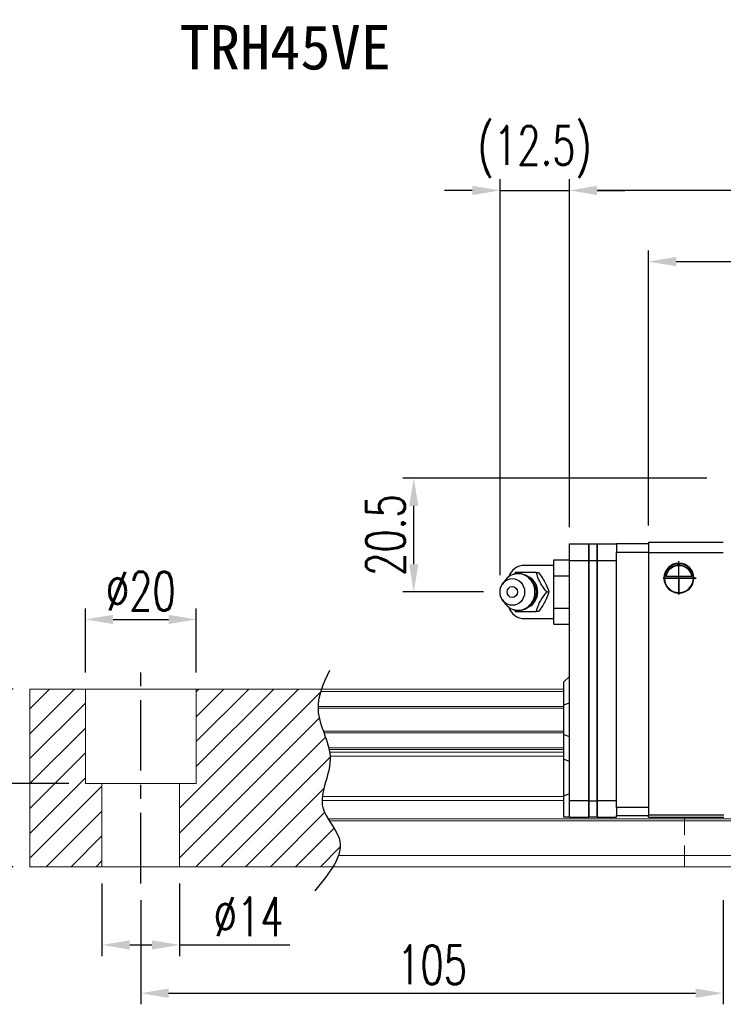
# Model space of a CAD drawing. Header units: millimetres. Extents: x 560 to 1081, y 167 to 345.
# Tile 2 of 52: x 745 to 872, y 167 to 345. Entities that reach past the tile are written whole.
import ezdxf
from ezdxf.enums import TextEntityAlignment as Align

# ---------------------------------------------------------------- set-up
doc = ezdxf.new("R2010")
doc.units = ezdxf.units.MM
doc.header["$PDSIZE"] = -1
for name, pattern in [('CENTER', [10.16, 6.35, -1.27, 1.27, -1.27]), ('DASHED', [0.75, 0.5, -0.25]), ('HIDDEN', [1.905, 1.27, -0.635])]:
    doc.linetypes.add(name, pattern=pattern)
for name, color, linetype in [('2', 7, 'Continuous'), ('CHA', 2, 'Continuous'), ('CL', 1, 'CENTER'), ('DIM', 4, 'Continuous'), ('HID', 2, 'DASHED'), ('OUT', 3, 'Continuous')]:
    doc.layers.add(name, color=color, linetype=linetype)
doc.styles.add('DIM-7', font='SIMPLEX.shx', dxfattribs={"width": 0.7, "bigfont": 'chineset.shx'})
doc.styles.add('T', font='kaiu.ttf')
doc.dimstyles.new('CNS', dxfattribs={"dimtxt": 3.5, "dimasz": 2.5, "dimexe": 1, "dimexo": 1.5, "dimgap": 0.09, "dimtad": 0, "dimdsep": 46, "dimtxsty": 'DIM-7', "dimcen": 0.09, "dimclrd": 1, "dimclre": 1, "dimclrt": 4, "dimadec": 0, "dimazin": 0, "dimtfac": 1, "dimtix": 1, "dimtmove": 2, "dimatfit": 3, "dimfxl": 1, "dimtvp": 0.971429, "dimtolj": 1, "dimarcsym": 0})

# ---------------------------------------------------------------- blocks, each defined once
blk = doc.blocks.new('*D10')
at = {"color": 7, "lineweight": -2}
for p, q in [((844.3, 253.34), (844.3, 316.04)), ((1039.8, 253.34), (1039.8, 316.04)), ((1034.8, 314.04), (849.3, 314.04))]:
    blk.add_line(p, q, dxfattribs=at)
at = {"color": 7}
for points in [[(849.3, 314.87), (849.3, 313.2), (844.3, 314.04)], [(1034.8, 314.87), (1034.8, 313.2), (1039.8, 314.04)]]:
    blk.add_solid(points, dxfattribs=at)
at = {"layer": 'DEFPOINTS', "color": 0}
for p in [(844.3, 314.04), (844.3, 250.34), (1039.8, 250.34)]:
    blk.add_point(p, dxfattribs=at)
at = {"color": 7, "insert": (942.05, 319.14), "char_height": 7, "attachment_point": 5, "style": 'DIM-7'}
blk.add_mtext('\\A1;195.5', dxfattribs=at)
blk = doc.blocks.new('*D14')
at = {"color": 7, "lineweight": -2}
for p, q in [((767.05, 186.19), (767.05, 167.4)), ((872.05, 186.19), (872.05, 167.4)), ((772.05, 169.4), (867.05, 169.4))]:
    blk.add_line(p, q, dxfattribs=at)
at = {"color": 7}
for points in [[(772.05, 170.23), (772.05, 168.56), (767.05, 169.4)], [(867.05, 170.23), (867.05, 168.56), (872.05, 169.4)]]:
    blk.add_solid(points, dxfattribs=at)
at = {"layer": 'DEFPOINTS', "color": 0}
for p in [(767.05, 189.19), (872.05, 189.19), (872.05, 169.4)]:
    blk.add_point(p, dxfattribs=at)
at = {"color": 7, "insert": (819.55, 174.5), "char_height": 7, "attachment_point": 5, "style": 'DIM-7'}
blk.add_mtext('\\A1;105', dxfattribs=at)
blk = doc.blocks.new('*D15')
at = {"color": 7, "lineweight": -2}
for p, q in [((757.05, 227.19), (757.05, 238.74)), ((777.05, 227.19), (777.05, 238.74)), ((762.05, 236.74), (772.05, 236.74))]:
    blk.add_line(p, q, dxfattribs=at)
at = {"color": 7}
for points in [[(762.05, 237.57), (762.05, 235.9), (757.05, 236.74)], [(772.05, 237.57), (772.05, 235.9), (777.05, 236.74)]]:
    blk.add_solid(points, dxfattribs=at)
at = {"layer": 'DEFPOINTS', "color": 0}
for p in [(777.05, 236.74), (757.05, 224.19), (777.05, 224.19)]:
    blk.add_point(p, dxfattribs=at)
at = {"color": 7, "insert": (767.05, 241.84), "char_height": 7, "attachment_point": 5, "style": 'DIM-7'}
blk.add_mtext('\\A1;%%C20', dxfattribs=at)
blk = doc.blocks.new('*D16')
at = {"color": 7, "lineweight": -2}
for p, q in [((744.05, 224.19), (734.15, 224.19)), ((736.15, 219.19), (736.15, 212.19)), ((754.05, 207.19), (734.15, 207.19))]:
    blk.add_line(p, q, dxfattribs=at)
at = {"color": 7}
for points in [[(735.32, 219.19), (736.98, 219.19), (736.15, 224.19)], [(735.32, 212.19), (736.98, 212.19), (736.15, 207.19)]]:
    blk.add_solid(points, dxfattribs=at)
at = {"layer": 'DEFPOINTS', "color": 0}
for p in [(747.05, 224.19), (736.15, 207.19), (757.05, 207.19)]:
    blk.add_point(p, dxfattribs=at)
at = {"color": 7, "insert": (731.05, 215.69), "char_height": 7, "attachment_point": 5, "rotation": 90, "style": 'DIM-7'}
blk.add_mtext('\\A1;17', dxfattribs=at)
blk = doc.blocks.new('*D13')
at = {"color": 7, "lineweight": -2}
for p, q in [((744.05, 224.19), (720.19, 224.19)), ((722.19, 219.19), (722.19, 197.19)), ((744.05, 192.19), (720.19, 192.19))]:
    blk.add_line(p, q, dxfattribs=at)
at = {"color": 7}
for points in [[(721.36, 219.19), (723.02, 219.19), (722.19, 224.19)], [(721.36, 197.19), (723.02, 197.19), (722.19, 192.19)]]:
    blk.add_solid(points, dxfattribs=at)
at = {"layer": 'DEFPOINTS', "color": 0}
for p in [(747.05, 224.19), (722.19, 192.19), (747.05, 192.19)]:
    blk.add_point(p, dxfattribs=at)
at = {"color": 7, "insert": (717.09, 208.19), "char_height": 7, "attachment_point": 5, "rotation": 90, "style": 'DIM-7'}
blk.add_mtext('\\A1;32', dxfattribs=at)
blk = doc.blocks.new('*D22')
at = {"layer": 'DEFPOINTS', "color": 0}
for p in [(1025.55, 301.21), (858.55, 250.69), (1025.55, 250.69)]:
    blk.add_point(p, dxfattribs=at)
at = {"layer": 'DIM', "color": 7, "lineweight": -2}
for p, q in [((858.55, 253.69), (858.55, 303.21)), ((1025.55, 253.69), (1025.55, 303.21)), ((863.55, 301.21), (1020.55, 301.21))]:
    blk.add_line(p, q, dxfattribs=at)
at = {"layer": 'DIM', "color": 7}
for points in [[(863.55, 302.05), (863.55, 300.38), (858.55, 301.21)], [(1020.55, 302.05), (1020.55, 300.38), (1025.55, 301.21)]]:
    blk.add_solid(points, dxfattribs=at)
at = {"layer": 'DIM', "color": 7, "insert": (942.05, 306.31), "char_height": 7, "attachment_point": 5, "style": 'DIM-7'}
blk.add_mtext('\\A1;167', dxfattribs=at)
blk = doc.blocks.new('*D23')
at = {"layer": 'DEFPOINTS', "color": 0}
for p in [(816.25, 262.19), (872.05, 262.19), (831.8, 241.69)]:
    blk.add_point(p, dxfattribs=at)
at = {"layer": 'DIM', "color": 7, "lineweight": -2}
for p, q in [((869.05, 262.19), (814.25, 262.19)), ((816.25, 246.69), (816.25, 257.19)), ((828.8, 241.69), (814.25, 241.69))]:
    blk.add_line(p, q, dxfattribs=at)
at = {"layer": 'DIM', "color": 7}
for points in [[(815.42, 257.19), (817.08, 257.19), (816.25, 262.19)], [(815.42, 246.69), (817.08, 246.69), (816.25, 241.69)]]:
    blk.add_solid(points, dxfattribs=at)
at = {"layer": 'DIM', "color": 7, "insert": (811.15, 251.94), "char_height": 7, "attachment_point": 5, "rotation": 90, "style": 'DIM-7'}
blk.add_mtext('\\A1;20.5', dxfattribs=at)
blk = doc.blocks.new('*D24')
at = {"color": 7, "lineweight": -2}
for p, q in [((831.8, 244.69), (831.8, 316.04)), ((844.3, 253.34), (844.3, 316.04)), ((826.8, 314.04), (821.8, 314.04)), ((831.8, 314.04), (844.3, 314.04)), ((849.3, 314.04), (854.3, 314.04))]:
    blk.add_line(p, q, dxfattribs=at)
at = {"color": 7}
for points in [[(826.8, 314.87), (826.8, 313.2), (831.8, 314.04)], [(849.3, 314.87), (849.3, 313.2), (844.3, 314.04)]]:
    blk.add_solid(points, dxfattribs=at)
at = {"layer": 'DEFPOINTS', "color": 0}
for p in [(844.3, 314.04), (844.3, 250.34), (831.8, 241.69)]:
    blk.add_point(p, dxfattribs=at)
at = {"color": 7, "insert": (838.05, 320.97), "char_height": 7, "attachment_point": 5, "style": 'DIM-7'}
blk.add_mtext('\\A1;(12.5)', dxfattribs=at)
blk = doc.blocks.new('*D26')
at = {"color": 7, "lineweight": -2}
for p, q in [((760.05, 189.19), (760.05, 176.09)), ((774.05, 189.19), (774.05, 176.09)), ((765.05, 178.09), (769.05, 178.09)), ((774.05, 178.09), (793.91, 178.09))]:
    blk.add_line(p, q, dxfattribs=at)
at = {"color": 7}
for points in [[(765.05, 178.93), (765.05, 177.26), (760.05, 178.09)], [(769.05, 178.93), (769.05, 177.26), (774.05, 178.09)]]:
    blk.add_solid(points, dxfattribs=at)
at = {"layer": 'DEFPOINTS', "color": 0}
for p in [(760.05, 192.19), (774.05, 192.19), (774.05, 178.09)]:
    blk.add_point(p, dxfattribs=at)
at = {"color": 7, "insert": (786.48, 183.19), "char_height": 7, "attachment_point": 5, "style": 'DIM-7'}
blk.add_mtext('\\A1;%%C14', dxfattribs=at)

msp = doc.modelspace()

# ---------------------------------------------------------------- hatches: boundary and pattern name
at = {"layer": 'DIM'}
h = msp.add_hatch(dxfattribs=at)
h.set_pattern_fill('ANSI31', color=0, style=0)
h.set_pattern_definition([(45, (443.0995, 51.404), (-2.245064, 2.245064), [])])
edge = h.paths.add_edge_path()
edge.add_spline(control_points=[(799.949, 216.616), (799.485, 217.918), (799.023, 219.294), (798.98, 220.671), (798.979, 220.756)], knot_values=[7.0410379, 7.0410379, 7.0410379, 7.0410379, 11.0834181, 11.3490412, 11.3490412, 11.3490412, 11.3490412], degree=3, periodic=0)
edge.add_spline(control_points=[(798.979, 220.756), (798.977, 220.854), (798.978, 220.952), (798.981, 221.05)], knot_values=[6.7346274, 6.7346274, 6.7346274, 6.7346274, 7.0410379, 7.0410379, 7.0410379, 7.0410379], degree=3, periodic=0)
edge.add_spline(control_points=[(798.981, 221.05), (799.005, 221.953), (799.195, 222.857), (799.481, 223.761)], knot_values=[3.908874, 3.908874, 3.908874, 3.908874, 6.7346274, 6.7346274, 6.7346274, 6.7346274], degree=3, periodic=0)
edge.add_spline(control_points=[(799.481, 223.761), (799.526, 223.903), (799.573, 224.044), (799.623, 224.186)], knot_values=[3.466366, 3.466366, 3.466366, 3.466366, 3.908874, 3.908874, 3.908874, 3.908874], degree=3, periodic=0)
edge.add_line((799.619, 224.186), (777.048, 224.186))
edge.add_line((777.048, 224.186), (777.048, 207.186))
edge.add_line((777.048, 207.186), (774.048, 207.186))
edge.add_line((774.048, 207.186), (774.048, 192.186))
edge.add_line((774.048, 192.186), (801.69, 192.186))
edge.add_spline(control_points=[(801.69, 192.186), (802.094, 192.856), (802.426, 193.524), (802.651, 194.186)], knot_values=[35.0876755, 35.0876755, 35.0876755, 35.0876755, 37.2888756, 37.2888756, 37.2888756, 37.2888756], degree=3, periodic=0)
edge.add_spline(control_points=[(802.651, 194.186), (803.009, 195.24), (803.191, 197.363), (801.691, 199.411), (801.011, 200.479)], knot_values=[27.949439, 27.949439, 27.949439, 27.949439, 31.4503537, 35.0876755, 35.0876755, 35.0876755, 35.0876755], degree=3, periodic=0)
edge.add_spline(control_points=[(801.011, 200.479), (800.936, 200.596), (800.862, 200.714), (800.79, 200.832)], knot_values=[27.5490533, 27.5490533, 27.5490533, 27.5490533, 27.949439, 27.949439, 27.949439, 27.949439], degree=3, periodic=0)
edge.add_spline(control_points=[(800.79, 200.832), (800.388, 201.49), (799.824, 202.57), (799.711, 203.705), (799.716, 204.143)], knot_values=[23.9494384, 23.9494384, 23.9494384, 23.9494384, 26.1777675, 27.5490533, 27.5490533, 27.5490533, 27.5490533], degree=3, periodic=0)
edge.add_spline(control_points=[(799.716, 204.143), (799.718, 204.377), (799.734, 204.613), (799.761, 204.85)], knot_values=[23.2175338, 23.2175338, 23.2175338, 23.2175338, 23.9494384, 23.9494384, 23.9494384, 23.9494384], degree=3, periodic=0)
edge.add_spline(control_points=[(799.761, 204.85), (800.004, 206.991), (801.249, 209.486), (801.174, 211.902), (801.158, 212.125)], knot_values=[15.9420699, 15.9420699, 15.9420699, 15.9420699, 22.5462419, 23.2175338, 23.2175338, 23.2175338, 23.2175338], degree=3, periodic=0)
edge.add_spline(control_points=[(801.158, 212.125), (801.14, 212.361), (801.111, 212.597), (801.074, 212.832)], knot_values=[15.228195, 15.228195, 15.228195, 15.228195, 15.9420699, 15.9420699, 15.9420699, 15.9420699], degree=3, periodic=0)
edge.add_spline(control_points=[(801.074, 212.832), (801.047, 212.999), (801.015, 213.166), (800.98, 213.332)], knot_values=[14.7203513, 14.7203513, 14.7203513, 14.7203513, 15.228195, 15.228195, 15.228195, 15.228195], degree=3, periodic=0)
edge.add_spline(control_points=[(800.98, 213.332), (800.96, 213.425), (800.939, 213.518), (800.917, 213.611)], knot_values=[14.4372251, 14.4372251, 14.4372251, 14.4372251, 14.7203513, 14.7203513, 14.7203513, 14.7203513], degree=3, periodic=0)
edge.add_spline(control_points=[(800.917, 213.611), (800.7, 214.522), (800.376, 215.425), (800.054, 216.322)], knot_values=[11.6531458, 11.6531458, 11.6531458, 11.6531458, 14.4372251, 14.4372251, 14.4372251, 14.4372251], degree=3, periodic=0)
edge.add_spline(control_points=[(800.054, 216.322), (800.019, 216.42), (799.984, 216.518), (799.949, 216.616)], knot_values=[11.3490412, 11.3490412, 11.3490412, 11.3490412, 11.6531458, 11.6531458, 11.6531458, 11.6531458], degree=3, periodic=0)
edge.add_line((799.949, 216.616), (799.949, 216.616))
h.paths.add_polyline_path([(757.048, 224.186), (747.048, 224.186), (747.048, 192.186), (760.048, 192.186), (760.048, 207.186), (757.048, 207.186)])

# ---------------------------------------------------------------- linework, layer by layer
at = {"layer": '2', "color": 0, "linetype": 'Continuous'}
for p, q in [((844.298, 250.336), (847.798, 250.336)), ((844.298, 247.336), (844.298, 250.336)), ((847.798, 250.336), (847.798, 247.336)), ((847.798, 250.336), (849.298, 250.336)), ((847.798, 247.336), (847.798, 250.336)), ((849.298, 250.336), (849.298, 247.336)), ((849.298, 250.336), (852.798, 250.336)), ((849.298, 247.336), (849.298, 250.336)), ((858.548, 250.386), (852.798, 250.386)), ((852.798, 250.386), (852.798, 248.886)), ((858.548, 250.686), (858.548, 248.786)), ((858.548, 250.686), (872.048, 250.686)), ((852.798, 247.336), (852.798, 248.886)), ((852.798, 248.886), (858.548, 248.886)), ((858.548, 248.786), (872.048, 248.786)), ((858.548, 248.786), (858.548, 201.486)), ((841.498, 247.459), (844.298, 247.459)), ((841.498, 244.573), (841.498, 247.459)), ((844.298, 204.086), (844.298, 247.336)), ((844.298, 247.336), (847.798, 247.336)), ((847.798, 247.336), (847.798, 204.086)), ((847.798, 247.336), (849.298, 247.336)), ((847.798, 204.086), (847.798, 247.336)), ((849.298, 247.336), (849.298, 204.086)), ((849.298, 204.086), (849.298, 247.336)), ((849.298, 247.336), (852.798, 247.336)), ((852.798, 247.336), (852.798, 247.386)), ((852.798, 204.086), (852.798, 247.336)), ((841.498, 246.486), (836.215, 246.486)), ((832.595, 243.645), (832.231, 243.111)), ((841.498, 244.573), (844.298, 244.573)), ((841.498, 238.799), (841.498, 244.573)), ((861.448, 244.186), (866.648, 244.186)), ((866.357, 244.461), (861.739, 244.461)), ((866.328, 244.486), (861.767, 244.486)), ((832.231, 240.261), (832.595, 239.727)), ((841.498, 235.912), (841.498, 238.799)), ((841.498, 238.799), (844.298, 238.799)), ((836.215, 236.886), (841.498, 236.886)), ((841.498, 235.912), (844.298, 235.912)), ((843.298, 225.486), (844.298, 226.486)), ((843.298, 221.338), (843.298, 225.486)), ((843.298, 221.338), (844.298, 221.702)), ((843.298, 216.034), (843.298, 221.338)), ((843.298, 216.034), (844.298, 215.67)), ((843.298, 211.565), (843.298, 216.034)), ((843.298, 204.974), (843.298, 211.565)), ((843.298, 211.565), (844.298, 211.201)), ((843.298, 204.974), (844.298, 205.389)), ((843.298, 201.086), (843.298, 204.974)), ((847.798, 204.086), (844.298, 204.086)), ((844.298, 201.086), (844.298, 204.086)), ((847.798, 204.086), (849.298, 204.086)), ((847.798, 204.086), (847.798, 201.086)), ((847.798, 201.086), (847.798, 204.086)), ((849.298, 204.086), (849.298, 201.086)), ((849.298, 201.086), (849.298, 204.086)), ((852.798, 204.086), (849.298, 204.086)), ((852.798, 202.886), (852.798, 204.086)), ((852.798, 204.036), (852.798, 204.086)), ((852.798, 202.886), (852.798, 201.386)), ((858.548, 202.886), (852.798, 202.886)), ((844.298, 201.086), (843.298, 201.086)), ((844.298, 201.086), (847.798, 201.086)), ((849.298, 201.086), (847.798, 201.086)), ((849.298, 201.086), (852.798, 201.086)), ((852.798, 201.386), (858.548, 201.386)), ((852.798, 201.086), (852.798, 201.386)), ((858.548, 201.086), (858.548, 201.486)), ((872.128, 201.486), (858.548, 201.486)), ((858.548, 201.086), (872.127, 201.086))]:
    msp.add_line(p, q, dxfattribs=at)
for centre, radius, start, end in [((864.048, 244.186), 2.7, 90, 270), ((864.048, 244.186), 2.6, 90, 270), ((864.048, 244.186), 2.7, 270, 90), ((864.048, 244.186), 2.6, 270, 90), ((836.215, 243.486), 3, 89.99998, 161.42204), ((836.215, 239.886), 3, 198.57796, 270.00002)]:
    msp.add_arc(centre, radius, start, end, dxfattribs=at)
at = {"layer": '2', "color": 0, "linetype": 'Continuous', "extrusion": (0, 0, -1)}
for start, end in [(7.49472, 90), (90, 172.50528)]:
    msp.add_arc((-864.048, 244.186), 2.3, start, end, dxfattribs=at)
at = {"layer": '2', "color": 0, "linetype": 'Continuous'}
for centre, major_axis, start_param, end_param in [((835.048, 241.686), (0, -3.3), 3.1415926, 4.0769035), ((835.048, 241.686), (0, -3.3), 0, 3.1415927), ((835.863, 241.686), (0, -2.962), 0.4233297, 2.6987264), ((835.048, 241.686), (0, -3.3), 5.3479724, 6.2831853)]:
    msp.add_ellipse(centre, major_axis=major_axis, ratio=0.9238797, start_param=start_param, end_param=end_param, dxfattribs=at)
for major_axis in [(0, -2.4), (0, -1)]:
    msp.add_ellipse((834.015, 241.686), major_axis=major_axis, ratio=0.9238797, dxfattribs=at)
for points, degree in [([(834.605, 245.186), (834.517, 245.071), (834.429, 244.956), (834.341, 244.839)], 3), ([(838.339, 245.186), (838.754, 245.186)], 1), ([(861.767, 244.486), (861.758, 244.478), (861.748, 244.469), (861.739, 244.461)], 3), ([(866.357, 244.461), (866.347, 244.469), (866.338, 244.478), (866.328, 244.486)], 3), ([(840.206, 241.686), (840.621, 241.686)], 1), ([(834.361, 238.507), (834.442, 238.399), (834.524, 238.292), (834.605, 238.186)], 3), ([(835.07, 238.407), (835.127, 238.404), (835.184, 238.403), (835.241, 238.403)], 3), ([(838.754, 238.186), (838.339, 238.186)], 1)]:
    msp.add_open_spline(points, degree=degree, dxfattribs=at)
for points, knots in [([(838.339, 245.186), (837.62, 245.186), (836.852, 245.186), (835.544, 245.186), (835.058, 245.186), (834.605, 245.186)], [0, 0, 0, 0, 0.5, 0.5, 1, 1, 1, 1]), ([(838.348, 241.686), (838.348, 241.936), (838.292, 242.433), (838.035, 243.161), (837.607, 243.819), (837.032, 244.363), (836.347, 244.751), (835.667, 244.957), (835.23, 244.976), (835.048, 244.967)], [0, 0, 0, 0, 0.1424122, 0.2912277, 0.4421098, 0.5939693, 0.7455107, 0.8956214, 1, 1, 1, 1]), ([(840.206, 241.686), (839.94, 242.032), (839.673, 242.386), (839.256, 243.015), (839.096, 243.284), (838.826, 243.811), (838.715, 244.074), (838.512, 244.62), (838.423, 244.905), (838.339, 245.186)], [0, 0, 0, 0, 0.316279, 0.316279, 0.5305075, 0.5305075, 0.7443494, 0.7443494, 1, 1, 1, 1]), ([(838.754, 245.186), (839.166, 244.639), (839.564, 244.053), (840.217, 242.831), (840.449, 242.236), (840.62, 241.686)], [0, 0, 0, 0, 0.5, 0.5, 1, 1, 1, 1]), ([(861.739, 244.461), (861.766, 244.693), (861.827, 244.92), (861.999, 245.326), (862.111, 245.51), (862.427, 245.911), (862.654, 246.106), (863.074, 246.351), (863.255, 246.43), (863.569, 246.516), (863.691, 246.54), (863.893, 246.562), (863.971, 246.566), (864.048, 246.566)], [0, 0, 0, 0, 0.187135, 0.187135, 0.3722972, 0.3722972, 0.651232, 0.651232, 0.8354912, 0.8354912, 0.9393137, 0.9393137, 1, 1, 1, 1]), ([(864.048, 246.566), (864.174, 246.566), (864.301, 246.554), (864.597, 246.504), (864.76, 246.454), (865.199, 246.271), (865.455, 246.099), (865.847, 245.705), (865.999, 245.499), (866.21, 245.079), (866.283, 244.871), (866.339, 244.591), (866.349, 244.526), (866.357, 244.461)], [0, 0, 0, 0, 0.0998047, 0.0998047, 0.2515472, 0.2515472, 0.5439534, 0.5439534, 0.769985, 0.769985, 0.9482846, 0.9482846, 1, 1, 1, 1]), ([(835.389, 238.408), (835.437, 238.411), (835.732, 238.439), (836.264, 238.59), (836.924, 238.937), (837.486, 239.421), (837.925, 240.015), (838.225, 240.693), (838.335, 241.266), (838.348, 241.599), (838.348, 241.686)], [0, 0, 0, 0, 0.0297339, 0.1848987, 0.3380427, 0.4898314, 0.6411412, 0.7929758, 0.9463445, 1, 1, 1, 1]), ([(838.339, 238.186), (838.443, 238.532), (838.553, 238.886), (838.807, 239.515), (838.933, 239.784), (839.227, 240.311), (839.395, 240.574), (839.775, 241.12), (839.991, 241.405), (840.206, 241.686)], [0, 0, 0, 0, 0.316279, 0.316279, 0.5305075, 0.5305075, 0.7443494, 0.7443494, 1, 1, 1, 1]), ([(840.62, 241.686), (840.45, 241.139), (840.223, 240.553), (839.572, 239.331), (839.169, 238.736), (838.754, 238.186)], [0, 0, 0, 0, 0.5, 0.5, 1, 1, 1, 1]), ([(834.605, 238.186), (835.065, 238.186), (835.558, 238.186), (836.907, 238.186), (837.63, 238.186), (838.339, 238.186)], [0, 0, 0, 0, 0.5, 0.5, 1, 1, 1, 1])]:
    msp.add_open_spline(points, degree=3, knots=knots, dxfattribs=at)
at = {"layer": 'CL', "color": 0, "ltscale": 2}
msp.add_line((767.048, 189.186), (767.048, 227.186), dxfattribs=at)
at = {"layer": 'DIM', "color": 0}
for p, q in [((864.048, 241.263), (864.048, 247.262)), ((867.178, 244.186), (861.201, 244.186)), ((861.201, 244.186), (864.048, 244.186)), ((864.048, 244.186), (867.178, 244.186)), ((864.048, 244.186), (864.048, 241.263))]:
    msp.add_line(p, q, dxfattribs=at)
msp.add_open_spline([(801.038, 227.514), (799.953, 225.175), (797.488, 219.858), (803.202, 211.776), (797.773, 203.374), (805.32, 196.179), (801.063, 191.036), (798.403, 187.821)], degree=3, knots=[0, 0, 0, 0, 7.306661, 16.6133617, 25.3207242, 31.5867608, 42.0326146, 42.0326146, 42.0326146, 42.0326146], dxfattribs=at)
at = {"layer": 'HID', "color": 0, "linetype": 'HIDDEN', "lineweight": 0, "ltscale": 3}
msp.add_line((865.048, 192.186), (865.048, 201.086), dxfattribs=at)
at = {"layer": 'OUT', "color": 0, "linetype": 'Continuous', "lineweight": 15}
for p, q in [((747.048, 224.186), (843.298, 224.186)), ((747.048, 223.761), (747.048, 224.186)), ((747.048, 221.05), (747.048, 223.761)), ((757.048, 207.186), (757.048, 224.186)), ((777.048, 207.186), (777.048, 224.186)), ((799.481, 223.761), (843.298, 223.761)), ((747.048, 220.756), (747.048, 221.05)), ((747.048, 216.616), (747.048, 220.756)), ((798.979, 220.756), (843.298, 220.756)), ((798.981, 221.05), (843.298, 221.05)), ((747.048, 216.322), (747.048, 216.616)), ((799.949, 216.616), (843.298, 216.616)), ((747.048, 213.611), (747.048, 216.322)), ((800.054, 216.322), (843.298, 216.322)), ((747.048, 213.332), (747.048, 213.611)), ((747.048, 212.832), (747.048, 213.332)), ((800.917, 213.611), (843.298, 213.611)), ((800.98, 213.332), (843.298, 213.332)), ((747.048, 212.125), (747.048, 212.832)), ((747.048, 204.85), (747.048, 212.125)), ((801.074, 212.832), (843.298, 212.832)), ((801.158, 212.125), (843.298, 212.125)), ((757.048, 207.186), (777.048, 207.186)), ((760.048, 192.186), (760.048, 207.186)), ((774.048, 192.186), (774.048, 207.186)), ((747.048, 204.143), (747.048, 204.85)), ((747.048, 200.832), (747.048, 204.143)), ((799.716, 204.143), (843.298, 204.143)), ((799.761, 204.85), (843.298, 204.85)), ((747.048, 200.479), (747.048, 200.832)), ((747.048, 194.186), (747.048, 200.479)), ((800.79, 200.832), (1081.048, 200.832)), ((801.011, 200.479), (1081.048, 200.479)), ((747.048, 192.186), (747.048, 194.186)), ((802.651, 194.186), (1081.048, 194.186)), ((747.048, 192.186), (1081.048, 192.186))]:
    msp.add_line(p, q, dxfattribs=at)

# ---------------------------------------------------------------- texts
at = {"layer": 'CHA', "color": 7, "style": 'T'}
msp.add_text('TRH45VE', height=8, dxfattribs=at).set_placement((793.09, 339.76), align=Align.MIDDLE)

# ---------------------------------------------------------------- dimensions: what is measured, and where the dimension line sits
at = {"color": 0}
for base, p1, p2, text, override, picture, middle in [((844.298, 314.038), (831.798, 241.686), (844.298, 250.336), '(<>)', {"dimscale": 2, "dimgap": 0.8, "dimtad": 1, "dimclrd": 7, "dimclre": 7, "dimclrt": 7, "dimadec": 2, "dimazin": 2, "dimtmove": 1}, '*D24', (838.048, 320.972)), ((777.048, 236.737), (757.048, 224.186), (777.048, 224.186), '%%C<>', {"dimscale": 2, "dimgap": 0.8, "dimtad": 1, "dimclrd": 7, "dimclre": 7, "dimclrt": 7, "dimtmove": 1}, '*D15', (767.048, 241.837))]:
    dim = msp.add_linear_dim(base=base, p1=p1, p2=p2, text=text, dimstyle='CNS', override=override, dxfattribs=at)
    dim.commit()
    dim.dimension.update_dxf_attribs({"geometry": picture, "text_midpoint": middle})
for base, p1, p2, override, picture, middle in [((844.298, 314.038), (1039.798, 250.336), (844.298, 250.336), {"dimscale": 2, "dimgap": 0.8, "dimtad": 1, "dimclrd": 7, "dimclre": 7, "dimclrt": 7, "dimadec": 2, "dimazin": 2, "dimtmove": 1}, '*D10', (942.048, 319.138)), ((872.048, 169.398), (767.048, 189.186), (872.048, 189.186), {"dimscale": 2, "dimgap": 0.8, "dimtad": 1, "dimclrd": 7, "dimclre": 7, "dimclrt": 7, "dimtmove": 1}, '*D14', (819.548, 174.498))]:
    dim = msp.add_linear_dim(base=base, p1=p1, p2=p2, dimstyle='CNS', override=override, dxfattribs=at)
    dim.commit()
    dim.dimension.update_dxf_attribs({"geometry": picture, "text_midpoint": middle})
for base, p2, picture, middle in [((722.19, 192.186), (747.048, 192.186), '*D13', (717.09, 208.186)), ((736.15, 207.186), (757.048, 207.186), '*D16', (731.05, 215.686))]:
    dim = msp.add_linear_dim(base=base, p1=(747.048, 224.186), p2=p2, angle=90, dimstyle='CNS', override={"dimscale": 2, "dimgap": 0.8, "dimtad": 1, "dimclrd": 7, "dimclre": 7, "dimclrt": 7, "dimtmove": 1}, dxfattribs=at)
    dim.commit()
    dim.dimension.update_dxf_attribs({"geometry": picture, "text_midpoint": middle})
dim = msp.add_linear_dim(base=(774.048, 178.095), p1=(760.048, 192.186), p2=(774.048, 192.186), angle=180, text='%%C<>', dimstyle='CNS', override={"dimscale": 2, "dimgap": 0.8, "dimtad": 1, "dimclrd": 7, "dimclre": 7, "dimclrt": 7, "dimtmove": 0}, dxfattribs=at)
dim.commit()
dim.dimension.update_dxf_attribs({"geometry": '*D26', "text_midpoint": (786.481, 178.095), "dimtype": 160})
at = {"layer": 'DIM', "color": 0}
dim = msp.add_linear_dim(base=(1025.548, 301.212), p1=(858.548, 250.686), p2=(1025.548, 250.686), dimstyle='CNS', override={"dimscale": 2, "dimgap": 0.8, "dimtad": 1, "dimclrd": 7, "dimclre": 7, "dimclrt": 7, "dimtmove": 1}, dxfattribs=at)
dim.commit()
dim.dimension.update_dxf_attribs({"geometry": '*D22', "text_midpoint": (942.048, 306.312)})
dim = msp.add_linear_dim(base=(816.249, 262.186), p1=(831.798, 241.686), p2=(872.048, 262.186), angle=90, dimstyle='CNS', override={"dimscale": 2, "dimgap": 0.8, "dimtad": 1, "dimclrd": 7, "dimclre": 7, "dimclrt": 7, "dimtmove": 1}, dxfattribs=at)
dim.commit()
dim.dimension.update_dxf_attribs({"geometry": '*D23', "text_midpoint": (811.149, 251.936)})

doc.saveas('drawing.dxf')
